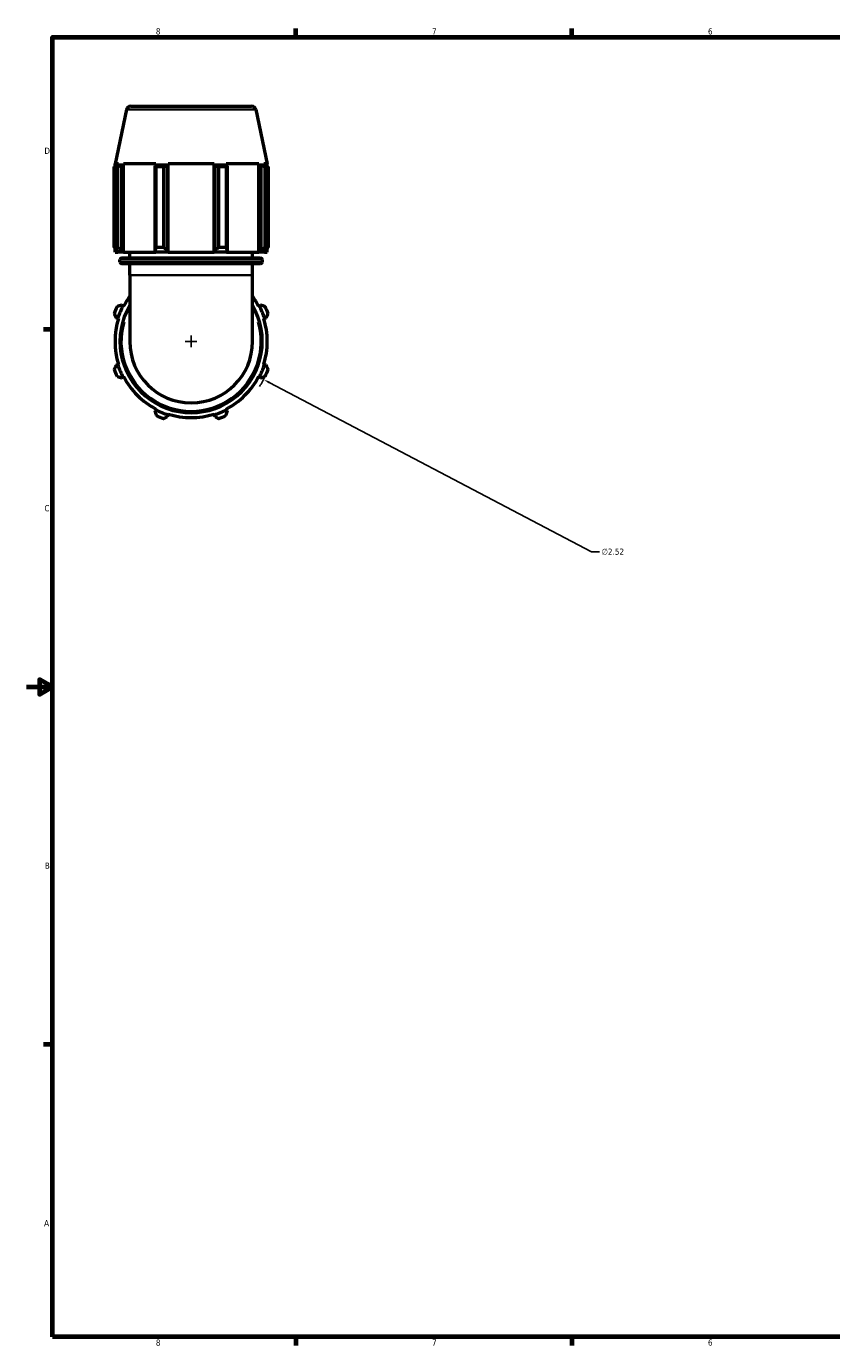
# Model space of a CAD drawing. Header units: inches. Extents: x 0.1 to 50.6, y -19.9 to 45.7.
# Tile 2 of 7: x 0.1 to 12.5, y 0.9 to 21.2. Entities that reach past the tile are written whole.
import ezdxf

# ---------------------------------------------------------------- set-up
doc = ezdxf.new("R2010")
doc.units = ezdxf.units.IN
doc.header["$MEASUREMENT"] = 0
for name, color, linetype, lineweight in [('Border (ANSI)', 7, 'Continuous', 70), ('Dimension (ANSI)', 7, 'Continuous', 25), ('Visible (ANSI)', 7, 'Continuous', 50), ('Visible Narrow (ANSI)', 7, 'Continuous', 35)]:
    doc.layers.add(name, color=color, linetype=linetype, lineweight=lineweight)
doc.styles.add('Note Text (ANSI)', font='tahoma.ttf')
doc.dimstyles.new('Default (ANSI)', dxfattribs={"dimtxt": 0.094488, "dimasz": 0.098425, "dimexe": 0.125, "dimexo": 0.0625, "dimgap": 0.031496, "dimtad": 0, "dimtih": 1, "dimtoh": 1, "dimrnd": 1e-08, "dimzin": 4, "dimdsep": 46, "dimtxsty": 'Note Text (ANSI)', "dimcen": 0.09, "dimdle": 0.393701, "dimclrd": 256, "dimclre": 256, "dimclrt": 5, "dimadec": 0, "dimazin": 1, "dimtfac": 1, "dimtofl": 0, "dimtmove": 0, "dimatfit": 3, "dimfxl": 1, "dimtolj": 1, "dimtzin": 4, "dimlwd": -1, "dimlwe": -1, "dimarcsym": 0})

# ---------------------------------------------------------------- blocks, each defined once
blk = doc.blocks.new('Borders Default Border')
at = {"layer": 'Border (ANSI)'}
for p, q in [((4.25, 21), (4.25, 21.134)), ((8.5, 21), (8.5, 21.134)), ((0.5, 16.5), (0.366, 16.5)), ((0.5, 5.5), (0.366, 5.5)), ((4.25, 1), (4.25, 0.866)), ((8.5, 1), (8.5, 0.866))]:
    blk.add_line(p, q, dxfattribs=at)
at = {"layer": 'Border (ANSI)', "flags": 128}
for points in [[(0.5, 1), (0.5, 21), (33.5, 21), (33.5, 1), (0.5, 1)], [(0.1, 11), (0.5, 11), (0.3, 11.115), (0.3, 10.885), (0.5, 11)]]:
    blk.add_lwpolyline(points, dxfattribs=at)
at = {"layer": 'Border (ANSI)', "color": 5, "true_color": 0x0000ff, "char_height": 0.0945, "attachment_point": 7, "style": 'Note Text (ANSI)'}
for s, insert in [('8', (2.094, 21.038)), ('7', (6.346, 21.04)), ('6', (10.595, 21.038)), ('D', (0.378, 19.203)), ('C', (0.378, 13.701)), ('B', (0.384, 8.203)), ('A', (0.373, 2.703)), ('8', (2.094, 0.863)), ('7', (6.346, 0.866)), ('6', (10.595, 0.864))]:
    blk.add_mtext(s, dxfattribs=dict(at, insert=insert))
blk = doc.blocks.new('*D10')
at = {"layer": 'Defpoints', "color": 0, "transparency": 16777216}
for p in [(1.522, 16.902), (3.753, 15.73)]:
    blk.add_point(p, dxfattribs=at)
at = {"layer": 'Dimension (ANSI)', "transparency": 16777216}
for p, q in [((2.547, 16.316), (2.727, 16.316)), ((2.637, 16.226), (2.637, 16.406)), ((8.801, 13.078), (3.84, 15.684)), ((8.926, 13.078), (8.801, 13.078))]:
    blk.add_line(p, q, dxfattribs=at)
blk.add_arc((2.637, 16.316), 1.26, 326.5997, 334.792, dxfattribs=at)
blk.add_solid([(3.848, 15.699), (3.832, 15.67), (3.753, 15.73)], dxfattribs=at)
at = {"layer": 'Dimension (ANSI)', "color": 5, "transparency": 16777216, "insert": (8.958, 13.129), "char_height": 0.0945, "attachment_point": 1, "style": 'Note Text (ANSI)'}
blk.add_mtext('\\A1;∅2.52', dxfattribs=at)

msp = doc.modelspace()

# ---------------------------------------------------------------- linework, layer by layer
at = {"layer": 'Visible (ANSI)'}
for p, q in [((1.707, 19.936), (3.568, 19.936)), ((1.643, 19.884), (1.466, 19.049)), ((3.632, 19.884), (3.809, 19.049)), ((1.452, 17.767), (1.452, 19.004)), ((1.497, 19.004), (1.452, 19.004)), ((1.52, 19.049), (1.466, 19.049)), ((1.466, 19.011), (1.466, 19.049)), ((1.516, 19.031), (1.484, 19.02)), ((1.497, 19.004), (1.497, 17.767)), ((1.52, 19.049), (1.516, 19.031)), ((1.595, 19.031), (1.516, 19.031)), ((1.564, 19.02), (1.595, 19.031)), ((1.564, 17.717), (1.564, 19.02)), ((1.595, 19.031), (1.598, 19.049)), ((2.096, 19.049), (1.598, 19.049)), ((1.598, 17.692), (1.598, 19.049)), ((2.095, 19.031), (2.079, 19.02)), ((2.079, 19.02), (2.079, 17.717)), ((2.096, 19.049), (2.095, 19.031)), ((2.284, 19.031), (2.095, 19.031)), ((2.101, 17.767), (2.101, 19.004)), ((2.211, 19.004), (2.101, 19.004)), ((2.211, 19.004), (2.211, 17.767)), ((2.274, 19.02), (2.284, 19.031)), ((2.274, 17.717), (2.274, 19.02)), ((2.284, 19.031), (2.285, 19.049)), ((2.99, 19.049), (2.285, 19.049)), ((2.285, 17.692), (2.285, 19.049)), ((2.99, 19.049), (2.991, 19.031)), ((2.99, 17.692), (2.99, 19.049)), ((2.991, 19.031), (3.001, 19.02)), ((3.18, 19.031), (2.991, 19.031)), ((3.001, 19.02), (3.001, 17.717)), ((3.064, 17.767), (3.064, 19.004)), ((3.174, 19.004), (3.064, 19.004)), ((3.174, 19.004), (3.174, 17.767)), ((3.18, 19.031), (3.178, 19.049)), ((3.677, 19.049), (3.178, 19.049)), ((3.196, 19.02), (3.18, 19.031)), ((3.196, 17.717), (3.196, 19.02)), ((3.677, 19.049), (3.68, 19.031)), ((3.677, 17.692), (3.677, 19.049)), ((3.68, 19.031), (3.71, 19.02)), ((3.759, 19.031), (3.68, 19.031)), ((3.71, 19.02), (3.71, 17.717)), ((3.759, 19.031), (3.755, 19.049)), ((3.809, 19.049), (3.755, 19.049)), ((3.791, 19.02), (3.759, 19.031)), ((3.777, 17.767), (3.777, 19.004)), ((3.823, 19.004), (3.777, 19.004)), ((3.809, 19.011), (3.809, 19.049)), ((3.823, 19.004), (3.823, 17.767)), ((1.452, 17.767), (1.497, 17.767)), ((1.466, 17.692), (1.466, 17.745)), ((1.466, 17.692), (1.508, 17.692)), ((1.484, 17.717), (1.508, 17.692)), ((1.587, 17.692), (1.508, 17.692)), ((1.587, 17.692), (1.564, 17.717)), ((1.598, 17.692), (1.587, 17.692)), ((1.598, 17.692), (2.091, 17.692)), ((1.692, 17.601), (1.692, 17.692)), ((2.079, 17.717), (2.091, 17.692)), ((2.281, 17.692), (2.091, 17.692)), ((2.101, 17.767), (2.211, 17.767)), ((2.281, 17.692), (2.274, 17.717)), ((2.285, 17.692), (2.281, 17.692)), ((2.285, 17.692), (2.99, 17.692)), ((2.994, 17.692), (2.99, 17.692)), ((3.001, 17.717), (2.994, 17.692)), ((3.184, 17.692), (2.994, 17.692)), ((3.064, 17.767), (3.174, 17.767)), ((3.184, 17.692), (3.196, 17.717)), ((3.184, 17.692), (3.677, 17.692)), ((3.582, 17.601), (3.582, 17.692)), ((3.688, 17.692), (3.677, 17.692)), ((3.71, 17.717), (3.688, 17.692)), ((3.767, 17.692), (3.688, 17.692)), ((3.767, 17.692), (3.791, 17.717)), ((3.767, 17.692), (3.809, 17.692)), ((3.777, 17.767), (3.823, 17.767)), ((3.809, 17.692), (3.809, 17.745)), ((1.541, 17.537), (1.541, 17.575)), ((1.567, 17.601), (3.707, 17.601)), ((3.707, 17.511), (1.567, 17.511)), ((1.692, 17.336), (1.692, 17.511)), ((3.582, 17.336), (3.582, 17.511)), ((3.734, 17.537), (3.734, 17.575)), ((1.692, 17.336), (1.692, 16.316)), ((3.582, 16.316), (3.582, 17.336)), ((1.587, 16.863), (1.564, 16.874)), ((1.598, 16.857), (1.587, 16.863)), ((3.688, 16.863), (3.677, 16.857)), ((3.71, 16.874), (3.688, 16.863)), ((1.484, 16.68), (1.508, 16.672)), ((1.508, 16.672), (1.52, 16.668)), ((3.755, 16.668), (3.767, 16.672)), ((3.767, 16.672), (3.791, 16.68)), ((1.508, 15.96), (1.484, 15.952)), ((1.52, 15.964), (1.508, 15.96)), ((3.767, 15.96), (3.755, 15.964)), ((3.791, 15.952), (3.767, 15.96)), ((1.564, 15.757), (1.587, 15.769)), ((1.587, 15.769), (1.598, 15.775)), ((3.677, 15.775), (3.688, 15.769)), ((3.688, 15.769), (3.71, 15.757)), ((2.091, 15.265), (2.079, 15.243)), ((2.096, 15.277), (2.091, 15.265)), ((3.184, 15.265), (3.178, 15.277)), ((3.196, 15.243), (3.184, 15.265)), ((2.274, 15.162), (2.281, 15.186)), ((2.281, 15.186), (2.285, 15.198)), ((2.99, 15.198), (2.994, 15.186)), ((2.994, 15.186), (3.001, 15.162))]:
    msp.add_line(p, q, dxfattribs=at)
for centre, radius, start, end in [((1.707, 19.87), 0.0656, 90, 168), ((3.568, 19.87), 0.0656, 12, 90), ((1.567, 17.575), 0.0262, 90, 180), ((1.567, 17.537), 0.0262, 180, 270), ((3.707, 17.575), 0.0262, 0, 90), ((3.707, 17.537), 0.0262, 270, 0), ((2.637, 16.316), 1.26, 154.792, 160.208), ((2.637, 16.316), 1.184, 152.5, 162.5), ((2.637, 16.316), 1.096, 149.5497, 30.4503), ((2.637, 16.316), 1.172, 143.7507, 152.5), ((2.637, 16.316), 1.172, 27.5, 36.2493), ((2.637, 16.316), 1.184, 17.5, 27.5), ((2.637, 16.316), 1.26, 19.792, 25.208), ((2.637, 16.316), 1.172, 162.5, 197.5), ((2.637, 16.316), 1.172, 342.5, 17.5), ((2.637, 16.316), 0.945, 180, 0), ((2.637, 16.316), 1.26, 199.792, 205.208), ((2.637, 16.316), 1.184, 197.5, 207.5), ((2.637, 16.316), 1.184, 332.5, 342.5), ((2.637, 16.316), 1.26, 334.792, 340.208), ((2.637, 16.316), 1.172, 207.5, 242.5), ((2.637, 16.316), 1.172, 297.5, 332.5), ((2.637, 16.316), 1.184, 242.5, 252.5), ((2.637, 16.316), 1.184, 287.5, 297.5), ((2.637, 16.316), 1.26, 244.792, 250.208), ((2.637, 16.316), 1.172, 252.5, 287.5), ((2.637, 16.316), 1.26, 289.792, 295.208)]:
    msp.add_arc(centre, radius, start, end, dxfattribs=at)
for points, weights in [([(1.452, 19.004), (1.468, 19.012), (1.484, 19.02)], [1, 1.00070381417, 1.00059064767]), ([(1.564, 19.02), (1.532, 19.012), (1.497, 19.004)], [1.00059064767, 1.00070381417, 1]), ([(2.101, 19.004), (2.09, 19.012), (2.079, 19.02)], [1, 1.00070381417, 1.00059064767]), ([(2.274, 19.02), (2.243, 19.012), (2.211, 19.004)], [1.00059064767, 1.00070381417, 1]), ([(3.064, 19.004), (3.032, 19.012), (3.001, 19.02)], [1, 1.00070381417, 1.00059064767]), ([(3.196, 19.02), (3.185, 19.012), (3.174, 19.004)], [1.00059064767, 1.00070381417, 1]), ([(3.777, 19.004), (3.743, 19.012), (3.71, 19.02)], [1, 1.00070381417, 1.00059064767]), ([(3.791, 19.02), (3.807, 19.012), (3.823, 19.004)], [1.00059064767, 1.00070381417, 1]), ([(1.452, 17.767), (1.468, 17.741), (1.484, 17.717)], [1.01755083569, 1.01241415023, 1.00648110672]), ([(1.564, 17.717), (1.532, 17.741), (1.497, 17.767)], [1.00648110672, 1.01241415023, 1.01755083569]), ([(2.101, 17.767), (2.09, 17.741), (2.079, 17.717)], [1.01755083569, 1.01241415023, 1.00648110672]), ([(2.274, 17.717), (2.243, 17.741), (2.211, 17.767)], [1.00648110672, 1.01241415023, 1.01755083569]), ([(3.064, 17.767), (3.032, 17.741), (3.001, 17.717)], [1.01755083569, 1.01241415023, 1.00648110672]), ([(3.196, 17.717), (3.185, 17.741), (3.174, 17.767)], [1.00648110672, 1.01241415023, 1.01755083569]), ([(3.777, 17.767), (3.743, 17.741), (3.71, 17.717)], [1.01755083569, 1.01241415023, 1.00648110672]), ([(3.791, 17.717), (3.807, 17.741), (3.823, 17.767)], [1.00648110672, 1.01241415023, 1.01755083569]), ([(1.564, 16.874), (1.532, 16.864), (1.497, 16.853)], [1.00648110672, 1.01241415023, 1.01755083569]), ([(3.777, 16.853), (3.743, 16.864), (3.71, 16.874)], [1.01755083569, 1.01241415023, 1.00648110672]), ([(1.452, 16.743), (1.468, 16.711), (1.484, 16.68)], [1.01755083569, 1.01241415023, 1.00648110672]), ([(3.791, 16.68), (3.807, 16.711), (3.823, 16.743)], [1.00648110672, 1.01241415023, 1.01755083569]), ([(1.484, 15.952), (1.468, 15.921), (1.452, 15.889)], [1.00648110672, 1.01241415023, 1.01755083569]), ([(3.823, 15.889), (3.807, 15.921), (3.791, 15.952)], [1.01755083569, 1.01241415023, 1.00648110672]), ([(1.497, 15.779), (1.532, 15.768), (1.564, 15.757)], [1.01755083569, 1.01241415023, 1.00648110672]), ([(3.71, 15.757), (3.743, 15.768), (3.777, 15.779)], [1.00648110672, 1.01241415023, 1.01755083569]), ([(2.079, 15.243), (2.09, 15.21), (2.101, 15.176)], [1.00648110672, 1.01241415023, 1.01755083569]), ([(3.174, 15.176), (3.185, 15.21), (3.196, 15.243)], [1.01755083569, 1.01241415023, 1.00648110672]), ([(2.211, 15.13), (2.243, 15.147), (2.274, 15.162)], [1.01755083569, 1.01241415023, 1.00648110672]), ([(3.001, 15.162), (3.032, 15.147), (3.064, 15.13)], [1.00648110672, 1.01241415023, 1.01755083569])]:
    msp.add_rational_spline(points, weights, degree=2, dxfattribs=at)
at = {"layer": 'Visible Narrow (ANSI)'}
for p, q in [((3.619, 19.884), (1.655, 19.884)), ((3.72, 17.575), (1.555, 17.575)), ((1.555, 17.537), (3.72, 17.537)), ((3.571, 17.336), (1.704, 17.336))]:
    msp.add_line(p, q, dxfattribs=at)
msp.add_arc((2.637, 16.316), 1.07, 163.8271, 16.1729, dxfattribs=at)

# ---------------------------------------------------------------- block references
msp.add_blockref('Borders Default Border', (0, 0))

# ---------------------------------------------------------------- dimensions: what is measured, and where the dimension line sits
at = {"layer": 'Dimension (ANSI)'}
dim = msp.add_diameter_dim_2p(p1=(1.522, 16.902), p2=(3.753, 15.73), dimstyle='Default (ANSI)', override={"dimgap": 0.031496, "dimdec": 2, "dimlfac": 1, "dimtol": 0, "dimlim": 0, "dimtp": 0, "dimtm": 0, "dimtdec": 2}, dxfattribs=at)
dim.commit()
dim.dimension.update_dxf_attribs({"geometry": '*D10', "text_midpoint": (9.13, 13.078), "dimtype": 163})

doc.saveas('drawing.dxf')
